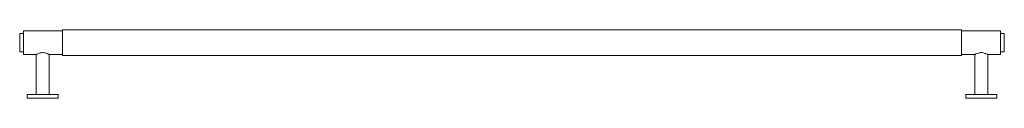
# Paper-space layout '_Bottom' of a CAD drawing. Header units: millimetres. Extents: x -380 to 380, y -43 to 10.
import ezdxf

# ---------------------------------------------------------------- set-up
doc = ezdxf.new("R2010")
doc.units = ezdxf.units.MM

psp = doc.layouts.new('_Bottom')

# ---------------------------------------------------------------- linework, layer by layer
at = {"color": 7, "linetype": 'Continuous', "lineweight": 15}
for p, q in [((-347, 9.2), (-377, 9.2)), ((-377, 9.2), (-377, -9.2)), ((347, 10), (-347, 10)), ((-347, 10), (-347, -10)), ((347, 10), (347, -10)), ((377, 9.2), (347, 9.2)), ((377, 9.2), (377, -9.2)), ((-377, 7), (-380, 7)), ((-380, 7), (-380, -7)), ((380, 7), (377, 7)), ((380, 7), (380, -7)), ((-380, -7), (-377, -7)), ((377, -7), (380, -7)), ((-377, -9.2), (-367.25, -9.2)), ((-367.25, -9.2), (-367.25, -40)), ((-357.3, -9.2), (-347, -9.2)), ((-357.25, -40), (-357.25, -9.17)), ((-347, -10), (347, -10)), ((347, -9.2), (357.3, -9.2)), ((357.25, -9.17), (357.25, -40)), ((367.25, -9.2), (377, -9.2)), ((367.25, -40), (367.25, -9.2)), ((-374.25, -40), (-374.25, -43)), ((-374.25, -40), (-350.25, -40)), ((-374.25, -43), (-350.25, -43)), ((-350.25, -43), (-350.25, -40)), ((350.25, -40), (350.25, -43)), ((374.25, -40), (350.25, -40)), ((374.25, -43), (350.25, -43)), ((374.25, -43), (374.25, -40))]:
    psp.add_line(p, q, dxfattribs=at)
for points, knots in [([(-357.3, -9.17), (-357.28, -9.18), (-357.21, -9.22), (-357.56, -9.03), (-358.31, -8.66), (-359.53, -8.15), (-361.11, -7.74), (-362.78, -7.69), (-364.26, -7.94), (-365.56, -8.38), (-366.63, -8.87), (-367.18, -9.16), (-367.23, -9.19), (-367.25, -9.2)], [0, 0, 0, 0, 0.024909, 0.118247, 0.213849, 0.320047, 0.433878, 0.53646, 0.625803, 0.720833, 0.830299, 0.942865, 1, 1, 1, 1]), ([(367.25, -9.2), (367.2, -9.17), (367.11, -9.12), (366.37, -8.74), (365.24, -8.25), (363.72, -7.8), (362.04, -7.67), (360.52, -7.88), (359.18, -8.28), (358.06, -8.77), (357.34, -9.15), (357.31, -9.17), (357.3, -9.17)], [0, 0, 0, 0, 0.097357, 0.194459, 0.298201, 0.41174, 0.517924, 0.608531, 0.701237, 0.808177, 0.921811, 1, 1, 1, 1])]:
    psp.add_open_spline(points, degree=3, knots=knots, dxfattribs=at)

doc.saveas('drawing.dxf')
